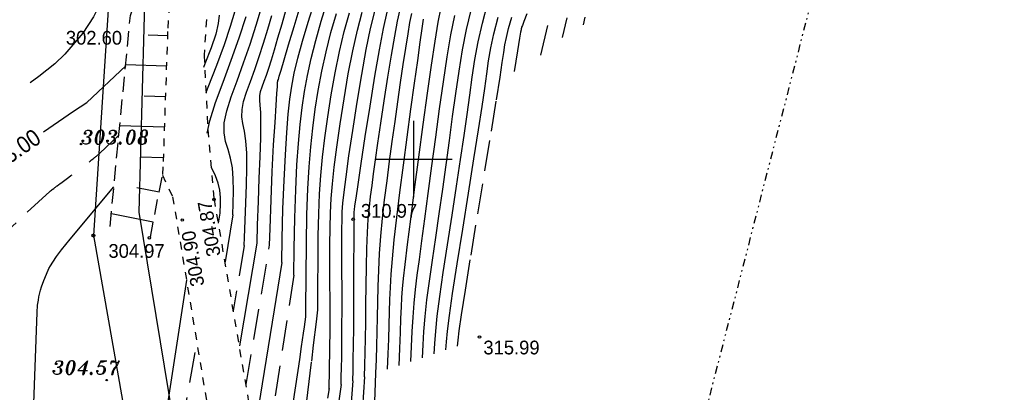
# Model space of a CAD drawing. Extents: x 4615668 to 9294084, y 5331114 to 10688993.
# Tile 150 of 181: x 4655969 to 4656034, y 5335598 to 5335622. Entities that reach past the tile are written whole.
import ezdxf
from ezdxf.enums import TextEntityAlignment as Align

# ---------------------------------------------------------------- set-up
doc = ezdxf.new("R2010")
doc.units = 0
doc.header["$MEASUREMENT"] = 0
for name, pattern in [('DIVIDE', [1.25, 0.5, -0.25, 0, -0.25, 0, -0.25]), ('DROGA', [1, 0.5, -0.5]), ('SKARPA1', [1.5, 1, -0.5]), ('WARSTWICA', [3, 2, -1])]:
    doc.linetypes.add(name, pattern=pattern)
for name, color, linetype in [('17', 7, 'Continuous'), ('2', 7, 'Continuous'), ('38', 7, 'Continuous'), ('50', 7, 'Continuous'), ('51', 7, 'Continuous'), ('52', 7, 'Continuous'), ('57', 7, 'Continuous'), ('58', 7, 'Continuous'), ('60', 7, 'Continuous')]:
    doc.layers.add(name, color=color, linetype=linetype)
doc.styles.add('ITALICT', font='ITALICT', dxfattribs={"height": 0.2})
doc.styles.add('txt', font='TXT', dxfattribs={"height": 0.2})

# ---------------------------------------------------------------- blocks, each defined once
blk = doc.blocks.new('WYS')
at = {"layer": '52', "color": 67, "linetype": 'Continuous'}
blk.add_circle((0, 0), 0.08, dxfattribs=at)

msp = doc.modelspace()

# ---------------------------------------------------------------- linework, layer by layer
at = {"layer": '17', "color": 97, "linetype": 'DROGA'}
for points in [[(4655979.266, 5335628.091), (4655978.834, 5335621.373), (4655978.529, 5335612.524), (4655978.494, 5335611.984), (4655979.159, 5335610.565)], [(4655981.673, 5335627.164), (4655981.229, 5335619.842), (4655981.462, 5335614.951), (4655981.872, 5335610.414)], [(4655979.159, 5335610.565), (4655985.539, 5335572.215), (4655990.248, 5335563.025)], [(4655981.872, 5335610.414), (4655988.229, 5335573.105), (4655993.394, 5335563.025)]]:
    msp.add_lwpolyline(points, dxfattribs=at)
at = {"layer": '2', "color": 5, "linetype": 'Continuous'}
msp.add_lwpolyline([(4655987.052, 5335563.025), (4655983.093, 5335572.394), (4655976.982, 5335609.555), (4655977.958, 5335645.711), (4655991.829, 5335668.697)], dxfattribs=at)
at = {"layer": '38', "color": 97, "linetype": 'Continuous'}
msp.add_lwpolyline([(4655976.284, 5335643.64), (4655973.977, 5335608.025), (4655976.517, 5335593.615), (4655980.569, 5335570.868), (4655983.359, 5335563.282), (4656002.339, 5335516.944)], dxfattribs=at)
at = {"layer": '50', "color": 216, "linetype": 'Continuous'}
msp.add_line((4655970.71, 5335614.822), (4655972.679, 5335616.156), dxfattribs=at)
at = {"layer": '50', "color": 245, "linetype": 'WARSTWICA'}
for points in [[(4655980.352, 5335636.159), (4655978.431, 5335634.686), (4655977.922, 5335634.211), (4655977.177, 5335633.042), (4655976.688, 5335631.675), (4655976.212, 5335629.744), (4655975.964, 5335628.808), (4655974.953, 5335624.651), (4655974.359, 5335623.087), (4655973.985, 5335622.339), (4655973.291, 5335621.273), (4655972.093, 5335619.894), (4655971.442, 5335619.275), (4655970.394, 5335618.43), (4655969.835, 5335618.023)], [(4655985.514, 5335607.384), (4655985.542, 5335608.475), (4655985.606, 5335610.359), (4655985.687, 5335612.224), (4655985.778, 5335613.951), (4655985.868, 5335615.43), (4655985.941, 5335616.56), (4655985.991, 5335617.328), (4655986.02, 5335617.777), (4655986.033, 5335617.99), (4655986.039, 5335618.078), (4655986.042, 5335618.107), (4655986.046, 5335618.121), (4655986.052, 5335618.138), (4655986.062, 5335618.168), (4655986.086, 5335618.249), (4655986.145, 5335618.447), (4655986.261, 5335618.844), (4655986.461, 5335619.528), (4655986.749, 5335620.504), (4655987.111, 5335621.712), (4655987.518, 5335623.029)], [(4655987.102, 5335605.427), (4655987.121, 5335607.165), (4655987.163, 5335609.182), (4655987.224, 5335611.024), (4655987.305, 5335612.646), (4655987.402, 5335614.057), (4655987.512, 5335615.291), (4655987.64, 5335616.4), (4655987.794, 5335617.446), (4655987.987, 5335618.495), (4655988.235, 5335619.609), (4655988.539, 5335620.803), (4655988.895, 5335622.058), (4655989.289, 5335623.32)], [(4655996.287, 5335600.275), (4655996.328, 5335600.963), (4655996.391, 5335601.755), (4655996.496, 5335602.751), (4655996.659, 5335604.021), (4655996.887, 5335605.606), (4655997.165, 5335607.424), (4655997.465, 5335609.353), (4655997.76, 5335611.254), (4655998.024, 5335613), (4655998.251, 5335614.563), (4655998.445, 5335615.954), (4655998.617, 5335617.213), (4655998.783, 5335618.396), (4655998.963, 5335619.548), (4655999.178, 5335620.711), (4655999.448, 5335621.919), (4655999.788, 5335623.194)], [(4655982.203, 5335622.455), (4655982.153, 5335621.902), (4655981.987, 5335621.197), (4655981.696, 5335620.316), (4655981.282, 5335619.258), (4655981.185, 5335619.032)], [(4655988.682, 5335603.143), (4655988.682, 5335603.154), (4655988.68, 5335604.729), (4655988.684, 5335606.385), (4655988.698, 5335607.995), (4655988.729, 5335609.447), (4655988.781, 5335610.747), (4655988.861, 5335611.951), (4655988.975, 5335613.146), (4655989.126, 5335614.423), (4655989.316, 5335615.793), (4655989.541, 5335617.228), (4655989.797, 5335618.673), (4655990.08, 5335620.063), (4655990.392, 5335621.376), (4655990.738, 5335622.612)], [(4655990.194, 5335598.261), (4655990.21, 5335598.771), (4655990.225, 5335599.35), (4655990.237, 5335600.059), (4655990.247, 5335600.944), (4655990.253, 5335602.027), (4655990.255, 5335603.245), (4655990.255, 5335604.51), (4655990.253, 5335605.721), (4655990.251, 5335606.789), (4655990.25, 5335607.692), (4655990.251, 5335608.432), (4655990.258, 5335609.044), (4655990.274, 5335609.581), (4655990.313, 5335610.149), (4655990.389, 5335610.871), (4655990.517, 5335611.869), (4655990.709, 5335613.235), (4655990.956, 5335614.906), (4655991.242, 5335616.747), (4655991.544, 5335618.575), (4655991.84, 5335620.201), (4655992.127, 5335621.568), (4655992.41, 5335622.69)], [(4655991.717, 5335598.764), (4655991.743, 5335599.542), (4655991.768, 5335600.368), (4655991.789, 5335601.285), (4655991.806, 5335602.324), (4655991.819, 5335603.496), (4655991.832, 5335604.746), (4655991.85, 5335606.001), (4655991.878, 5335607.179), (4655991.92, 5335608.212), (4655991.977, 5335609.101), (4655992.047, 5335609.874), (4655992.128, 5335610.584), (4655992.219, 5335611.293), (4655992.325, 5335612.066), (4655992.453, 5335612.971), (4655992.611, 5335614.062), (4655992.803, 5335615.376), (4655993.023, 5335616.852), (4655993.258, 5335618.385), (4655993.491, 5335619.84), (4655993.704, 5335621.078), (4655993.894, 5335622.064), (4655994.068, 5335622.815)], [(4655994.764, 5335599.771), (4655994.806, 5335600.762), (4655994.852, 5335601.737), (4655994.909, 5335602.683), (4655994.98, 5335603.598), (4655995.07, 5335604.492), (4655995.183, 5335605.422), (4655995.321, 5335606.46), (4655995.489, 5335607.676), (4655995.684, 5335609.125), (4655995.904, 5335610.78), (4655996.142, 5335612.584), (4655996.39, 5335614.457), (4655996.64, 5335616.311), (4655996.89, 5335618.081), (4655997.139, 5335619.713), (4655997.388, 5335621.167), (4655997.64, 5335622.42)], [(4655997.811, 5335600.778), (4655997.851, 5335601.166), (4655997.93, 5335601.778), (4655998.084, 5335602.824), (4655998.339, 5335604.451), (4655998.706, 5335606.729), (4655999.148, 5335609.437), (4655999.611, 5335612.261), (4656000.035, 5335614.853), (4656000.367, 5335616.904), (4656000.602, 5335618.382), (4656000.752, 5335619.363), (4656000.849, 5335620.01), (4656000.926, 5335620.509), (4656001.018, 5335620.994), (4656001.157, 5335621.573), (4656001.371, 5335622.32)], [(4656006.153, 5335622.314), (4656006.041, 5335621.823)], [(4655993.241, 5335599.268), (4655993.277, 5335600.269), (4655993.311, 5335601.244), (4655993.341, 5335602.166), (4655993.366, 5335603.025), (4655993.39, 5335603.823), (4655993.42, 5335604.619), (4655993.471, 5335605.487), (4655993.553, 5335606.507), (4655993.678, 5335607.745), (4655993.845, 5335609.2), (4655994.047, 5335610.843), (4655994.278, 5335612.623), (4655994.524, 5335614.47), (4655994.772, 5335616.297), (4655995.008, 5335618.003), (4655995.215, 5335619.494), (4655995.383, 5335620.685), (4655995.509, 5335621.571), (4655995.599, 5335622.185)], [(4656003.267, 5335619.838), (4656003.858, 5335622.247)], [(4655973.702, 5335612.853), (4655973.754, 5335612.894), (4655973.789, 5335612.921), (4655973.858, 5335612.976), (4655973.952, 5335613.048), (4655973.998, 5335613.084), (4655974.044, 5335613.121), (4655974.067, 5335613.139), (4655974.113, 5335613.176), (4655974.136, 5335613.194), (4655974.17, 5335613.222), (4655974.201, 5335613.247), (4655974.216, 5335613.26), (4655974.238, 5335613.279), (4655974.272, 5335613.308), (4655974.305, 5335613.337), (4655974.321, 5335613.351), (4655974.343, 5335613.371), (4655974.354, 5335613.381), (4655974.37, 5335613.396), (4655974.395, 5335613.418), (4655975.625, 5335614.571)], [(4655971.111, 5335610.904), (4655971.165, 5335610.945), (4655971.236, 5335611), (4655971.272, 5335611.027), (4655971.38, 5335611.109), (4655971.453, 5335611.163), (4655971.501, 5335611.2), (4655971.565, 5335611.248), (4655971.597, 5335611.272), (4655971.706, 5335611.353), (4655971.778, 5335611.407), (4655971.923, 5335611.514), (4655972.359, 5335611.837), (4655972.504, 5335611.944), (4655972.577, 5335611.998)], [(4655971.111, 5335610.904), (4655968.271, 5335608.268), (4655968.103, 5335608.099), (4655968, 5335607.981), (4655967.816, 5335607.732), (4655967.734, 5335607.602), (4655967.588, 5335607.33), (4655967.466, 5335607.044), (4655967.396, 5335606.847), (4655967.283, 5335606.438), (4655967.194, 5335605.957), (4655967.152, 5335605.627), (4655967.105, 5335604.949), (4655967.093, 5335604.257), (4655967.109, 5335602.873), (4655967.106, 5335602.204), (4655967.095, 5335601.879), (4655967.026, 5335600.416)], [(4655982.159, 5335608.825), (4655982.278, 5335609.491)], [(4655983.84, 5335607.364), (4655983.132, 5335603.085)], [(4655983.971, 5335598.266), (4655985.514, 5335607.384)], [(4655987.102, 5335605.427), (4655985.011, 5335591.963)], [(4655986.316, 5335584.735), (4655986.456, 5335585.657), (4655986.581, 5335586.476), (4655986.642, 5335586.886), (4655986.701, 5335587.296), (4655986.73, 5335587.501), (4655986.809, 5335588.08), (4655986.963, 5335589.238), (4655987.115, 5335590.397), (4655987.214, 5335591.169), (4655987.409, 5335592.715), (4655987.552, 5335593.875), (4655987.647, 5335594.648), (4655987.835, 5335596.194), (4655988.022, 5335597.741), (4655988.271, 5335599.804), (4655988.396, 5335600.835), (4655988.586, 5335602.381), (4655988.682, 5335603.154)], [(4655974.489, 5335563.025), (4655974.801, 5335564.99), (4655975.006, 5335566.3), (4655975.415, 5335568.92), (4655975.82, 5335571.541), (4655976.361, 5335575.035), (4655976.633, 5335576.782), (4655976.908, 5335578.529), (4655977.046, 5335579.402), (4655977.254, 5335580.712), (4655977.535, 5335582.457), (4655977.678, 5335583.33), (4655977.893, 5335584.638), (4655978.111, 5335585.946), (4655978.222, 5335586.599), (4655978.445, 5335587.906), (4655978.558, 5335588.56), (4655978.73, 5335589.539), (4655980.72, 5335600.838)], [(4655991.717, 5335598.764), (4655991.214, 5335590.785), (4655991.171, 5335590.18), (4655991.058, 5335588.972), (4655990.912, 5335587.769), (4655990.799, 5335586.968), (4655990.54, 5335585.371), (4655990.322, 5335584.176), (4655990.168, 5335583.38), (4655989.845, 5335581.79), (4655989.511, 5335580.202), (4655989.065, 5335578.084), (4655988.849, 5335577.025), (4655988.541, 5335575.433), (4655988.398, 5335574.636), (4655988.176, 5335573.364)], [(4655990.194, 5335598.261), (4655987.303, 5335578.372)]]:
    msp.add_lwpolyline(points, dxfattribs=at)
at = {"layer": '50', "color": 216, "linetype": 'Continuous'}
for points in [[(4655983.103, 5335609.382), (4655983.129, 5335610.128), (4655983.146, 5335610.948), (4655983.135, 5335611.733), (4655983.079, 5335612.455), (4655982.959, 5335613.088), (4655982.796, 5335613.651), (4655982.633, 5335614.183), (4655982.528, 5335614.744), (4655982.547, 5335615.397), (4655982.708, 5335616.179), (4655983, 5335617.102), (4655983.384, 5335618.159), (4655983.81, 5335619.328), (4655984.238, 5335620.561), (4655984.638, 5335621.795), (4655984.992, 5335622.956)], [(4655986.304, 5335606.255), (4655986.332, 5335607.816), (4655986.384, 5335609.77), (4655986.456, 5335611.63), (4655986.543, 5335613.313), (4655986.639, 5335614.769), (4655986.734, 5335615.968), (4655986.837, 5335616.954), (4655986.962, 5335617.811), (4655987.13, 5335618.658), (4655987.365, 5335619.626), (4655987.672, 5335620.75), (4655988.039, 5335622.002), (4655988.444, 5335623.3)], [(4655984.691, 5335607.53), (4655984.727, 5335608.724), (4655984.779, 5335610.251), (4655984.839, 5335611.768), (4655984.897, 5335613.183), (4655984.939, 5335614.413), (4655984.948, 5335615.382), (4655984.929, 5335616.086), (4655984.893, 5335616.566), (4655984.866, 5335616.896), (4655984.873, 5335617.17), (4655984.926, 5335617.448), (4655985.024, 5335617.761), (4655985.154, 5335618.122), (4655985.302, 5335618.528), (4655985.461, 5335618.991), (4655985.633, 5335619.532), (4655985.828, 5335620.181), (4655986.059, 5335620.971), (4655986.329, 5335621.891), (4655986.63, 5335622.9)], [(4655987.896, 5335602.698), (4655987.895, 5335603.272), (4655987.9, 5335605.388), (4655987.919, 5335607.497), (4655987.957, 5335609.406), (4655988.017, 5335611.073), (4655988.1, 5335612.52), (4655988.208, 5335613.82), (4655988.342, 5335615.062), (4655988.504, 5335616.289), (4655988.7, 5335617.526), (4655988.933, 5335618.779), (4655989.208, 5335620.044), (4655989.525, 5335621.309), (4655989.884, 5335622.558)], [(4655990.955, 5335598.512), (4655990.976, 5335599.179), (4655990.996, 5335599.931), (4655991.013, 5335600.846), (4655991.025, 5335601.975), (4655991.033, 5335603.334), (4655991.037, 5335604.812), (4655991.039, 5335606.26), (4655991.04, 5335607.518), (4655991.041, 5335608.45), (4655991.044, 5335609.058), (4655991.047, 5335609.397), (4655991.054, 5335609.574), (4655991.068, 5335609.714), (4655991.103, 5335609.961), (4655991.177, 5335610.465), (4655991.309, 5335611.355), (4655991.514, 5335612.729), (4655991.781, 5335614.498), (4655992.089, 5335616.489), (4655992.406, 5335618.467), (4655992.703, 5335620.189), (4655992.972, 5335621.576), (4655993.217, 5335622.638)], [(4655992.479, 5335599.016), (4655992.51, 5335599.906), (4655992.539, 5335600.807), (4655992.565, 5335601.727), (4655992.586, 5335602.676), (4655992.604, 5335603.662), (4655992.626, 5335604.685), (4655992.66, 5335605.747), (4655992.716, 5335606.846), (4655992.799, 5335607.982), (4655992.911, 5335609.154), (4655993.047, 5335610.362), (4655993.203, 5335611.607), (4655993.372, 5335612.885), (4655993.549, 5335614.186), (4655993.731, 5335615.493), (4655993.914, 5335616.786), (4655994.094, 5335618.04), (4655994.268, 5335619.223), (4655994.43, 5335620.297), (4655994.578, 5335621.226), (4655994.706, 5335621.978), (4655994.819, 5335622.561)], [(4655994.002, 5335599.519), (4655994.043, 5335600.628), (4655994.082, 5335601.672), (4655994.117, 5335602.595), (4655994.146, 5335603.362), (4655994.174, 5335603.972), (4655994.213, 5335604.536), (4655994.279, 5335605.201), (4655994.386, 5335606.122), (4655994.547, 5335607.427), (4655994.758, 5335609.094), (4655995.01, 5335611.047), (4655995.286, 5335613.16), (4655995.572, 5335615.295), (4655995.852, 5335617.337), (4655996.114, 5335619.183), (4655996.35, 5335620.753), (4655996.557, 5335621.993), (4655996.754, 5335622.955)], [(4655995.526, 5335600.023), (4655995.567, 5335600.861), (4655995.621, 5335601.744), (4655995.702, 5335602.714), (4655995.819, 5335603.806), (4655995.978, 5335605.045), (4655996.173, 5335606.417), (4655996.392, 5335607.898), (4655996.623, 5335609.454), (4655996.852, 5335611.048), (4655997.075, 5335612.654), (4655997.291, 5335614.249), (4655997.5, 5335615.813), (4655997.708, 5335617.33), (4655997.923, 5335618.791), (4655998.155, 5335620.189), (4655998.414, 5335621.522), (4655998.71, 5335622.787)], [(4656002.359, 5335622.529), (4656002.166, 5335622.04), (4656002.064, 5335621.781), (4656002.019, 5335621.662), (4656002, 5335621.605), (4656001.991, 5335621.575), (4656001.985, 5335621.548), (4656001.976, 5335621.489), (4656001.951, 5335621.337), (4656001.885, 5335620.939), (4656001.75, 5335620.127), (4656001.525, 5335618.77)], [(4656004.698, 5335620.994), (4656005.005, 5335622.28)], [(4655972.679, 5335616.156), (4655973.537, 5335616.738), (4655976.098, 5335619.143)], [(4655972.457, 5335607.778), (4655975.317, 5335611.203)], [(4655983.103, 5335609.382), (4655982.611, 5335606.291)], [(4655970.06, 5335596.456), (4655970.287, 5335602.972), (4655970.324, 5335603.464), (4655970.371, 5335603.792), (4655970.411, 5335604.01), (4655970.514, 5335604.443), (4655970.576, 5335604.657), (4655970.721, 5335605.081), (4655970.892, 5335605.495), (4655971.065, 5335605.853), (4655971.159, 5335606.028), (4655971.308, 5335606.284), (4655971.55, 5335606.655), (4655971.68, 5335606.834), (4655971.884, 5335607.091), (4655972.457, 5335607.778)], [(4655983.554, 5335600.799), (4655984.691, 5335607.53)], [(4655986.304, 5335606.255), (4655984.534, 5335595.216)], [(4655987.043, 5335596.894), (4655987.232, 5335598.184), (4655987.485, 5335599.904), (4655987.611, 5335600.763), (4655987.737, 5335601.623), (4655987.801, 5335602.053), (4655987.896, 5335602.698)], [(4655990.955, 5335598.512), (4655990.584, 5335593.737), (4655990.467, 5335592.362), (4655990.378, 5335591.446), (4655990.174, 5335589.616), (4655990.06, 5335588.703), (4655989.809, 5335586.878), (4655989.528, 5335585.058), (4655989.326, 5335583.848), (4655989.184, 5335583.042), (4655988.886, 5335581.433), (4655987.815, 5335575.85)], [(4655988.863, 5335571.964), (4655990.322, 5335580.339), (4655990.486, 5335581.256), (4655990.836, 5335583.088), (4655991.31, 5335585.532), (4655991.534, 5335586.755), (4655991.741, 5335587.98), (4655991.835, 5335588.594), (4655992.002, 5335589.823), (4655992.073, 5335590.439), (4655992.16, 5335591.364), (4655992.223, 5335592.292), (4655992.244, 5335592.756), (4655992.479, 5335599.016)]]:
    msp.add_lwpolyline(points, dxfattribs=at)
at = {"layer": '50', "color": 7, "linetype": 'Continuous'}
for points in [[(4655981.358, 5335617.394), (4655981.487, 5335617.734), (4655982.053, 5335619.18), (4655982.557, 5335620.532), (4655982.96, 5335621.73), (4655983.247, 5335622.736)], [(4655989.423, 5335597.949), (4655989.473, 5335601.898), (4655989.472, 5335602.589), (4655989.47, 5335603.746), (4655989.466, 5335604.971), (4655989.465, 5335606.211), (4655989.467, 5335607.41), (4655989.478, 5335608.522), (4655989.501, 5335609.516), (4655989.547, 5335610.448), (4655989.625, 5335611.409), (4655989.745, 5335612.501), (4655989.916, 5335613.819), (4655990.134, 5335615.336), (4655990.389, 5335616.973), (4655990.668, 5335618.61), (4655990.958, 5335620.121), (4655991.259, 5335621.466), (4655991.576, 5335622.653)], [(4655997.049, 5335600.527), (4655997.09, 5335601.065), (4655997.16, 5335601.767), (4655997.29, 5335602.787), (4655997.499, 5335604.236), (4655997.797, 5335606.168), (4655998.157, 5335608.43), (4655998.538, 5335610.807), (4655998.898, 5335613.053), (4655999.196, 5335614.952), (4655999.426, 5335616.473), (4655999.599, 5335617.659), (4655999.734, 5335618.614), (4655999.858, 5335619.462), (4656000.003, 5335620.305), (4656000.201, 5335621.234), (4656000.481, 5335622.317)], [(4655973.622, 5335563.025), (4655980.083, 5335605.108)], [(4655989.333, 5335597.371), (4655989.432, 5335598.009)]]:
    msp.add_lwpolyline(points, dxfattribs=at)
at = {"layer": '50', "color": 17, "linetype": 'WARSTWICA'}
msp.add_lwpolyline([(4655981.426, 5335614.716), (4655981.597, 5335615.54), (4655981.978, 5335616.735), (4655982.471, 5335618.073), (4655983.003, 5335619.506), (4655983.518, 5335620.967), (4655983.977, 5335622.369)], dxfattribs=at)
at = {"layer": '51', "color": 3, "linetype": 'Continuous'}
for p, q in [((4655978.825, 5335621.105), (4655977.552, 5335621.149)), ((4655978.756, 5335619.106), (4655976.087, 5335619.198)), ((4655978.687, 5335617.107), (4655977.29, 5335617.156)), ((4655978.618, 5335615.109), (4655975.7, 5335615.209)), ((4655978.549, 5335613.11), (4655977.029, 5335613.162)), ((4655978.277, 5335610.866), (4655976.808, 5335611.151)), ((4655977.895, 5335608.903), (4655975.149, 5335609.436))]:
    msp.add_line(p, q, dxfattribs=at)
at = {"layer": '51', "color": 3, "linetype": 'SKARPA1'}
msp.add_line((4655977.704, 5335607.921), (4655978.494, 5335611.984), dxfattribs=at)
msp.add_lwpolyline([(4655975.071, 5335608.616), (4655975.625, 5335614.436), (4655976.4, 5335622.43), (4655979.386, 5335630.824)], dxfattribs=at)
at = {"layer": '52', "color": 67, "linetype": 'Continuous'}
for centre, radius in [((4655973.167, 5335614.015), 0.05), ((4655973.977, 5335608.025), 0.1), ((4655974.847, 5335598.555), 0.05)]:
    msp.add_circle(centre, radius, dxfattribs=at)
at = {"layer": '57', "color": 245, "linetype": 'WARSTWICA'}
msp.add_lwpolyline([(4655983.84, 5335607.364), (4655983.871, 5335607.885), (4655983.913, 5335609), (4655983.954, 5335610.172), (4655983.992, 5335611.34), (4655984.017, 5335612.441), (4655984.011, 5335613.417), (4655983.957, 5335614.22), (4655983.867, 5335614.855), (4655983.767, 5335615.36), (4655983.698, 5335615.803), (4655983.708, 5335616.264), (4655983.81, 5335616.789), (4655984.001, 5335617.402), (4655984.257, 5335618.106), (4655984.542, 5335618.89), (4655984.836, 5335619.735), (4655985.123, 5335620.623), (4655985.399, 5335621.531), (4655985.664, 5335622.433)], dxfattribs=at)
at = {"layer": '57', "color": 17, "linetype": 'WARSTWICA'}
msp.add_lwpolyline([(4655982.278, 5335609.491), (4655982.285, 5335609.576), (4655982.303, 5335610.04), (4655982.297, 5335610.512), (4655982.252, 5335610.985), (4655982.146, 5335611.456), (4655981.961, 5335611.928), (4655981.727, 5335612.427), (4655981.722, 5335612.439)], dxfattribs=at)
at = {"layer": '58', "color": 1, "linetype": 'DIVIDE'}
msp.add_lwpolyline([(4656033.626, 5335672.476), (4656009.932, 5335580.476)], dxfattribs=at)
at = {"layer": '60', "color": 7, "linetype": 'Continuous'}
for p, q in [((4655994.967, 5335610.525), (4655994.967, 5335615.525)), ((4655992.467, 5335613.025), (4655997.467, 5335613.025))]:
    msp.add_line(p, q, dxfattribs=at)

# ---------------------------------------------------------------- block references
at = {"layer": '52', "color": 67, "linetype": 'Continuous'}
for p in [(4655981.865, 5335610.381), (4655979.792, 5335609.037), (4655990.985, 5335609.091), (4655977.64, 5335607.871), (4655999.257, 5335601.376)]:
    msp.add_blockref('WYS', p, dxfattribs=at)

# ---------------------------------------------------------------- texts
at = {"layer": '50', "color": 6, "linetype": 'Continuous', "style": 'txt', "width": 0.909091}
msp.add_text('303.00', height=1.1, rotation=34.47062, dxfattribs=at).set_placement((4655968.644, 5335613.463), align=Align.MIDDLE)
at = {"layer": '52', "color": 67, "linetype": 'Continuous'}
for s, style, p in [('302.60', 'txt', (4655972.17, 5335620.521)), ('303.08', 'ITALICT', (4655973.167, 5335614.015)), ('310.97', 'txt', (4655991.493, 5335609.187)), ('304.97', 'txt', (4655974.959, 5335606.564)), ('315.99', 'txt', (4655999.513, 5335600.239)), ('304.57', 'ITALICT', (4655971.265, 5335598.928))]:
    msp.add_text(s, height=0.9, dxfattribs=dict(at, style=style)).set_placement(p)
at = {"layer": '52', "color": 67, "linetype": 'Continuous', "style": 'txt'}
for s, p in [('304.87', (4655982.314, 5335606.73)), ('304.90', (4655981.251, 5335604.772))]:
    msp.add_text(s, height=0.9, rotation=100, dxfattribs=at).set_placement(p)

doc.saveas('drawing.dxf')
